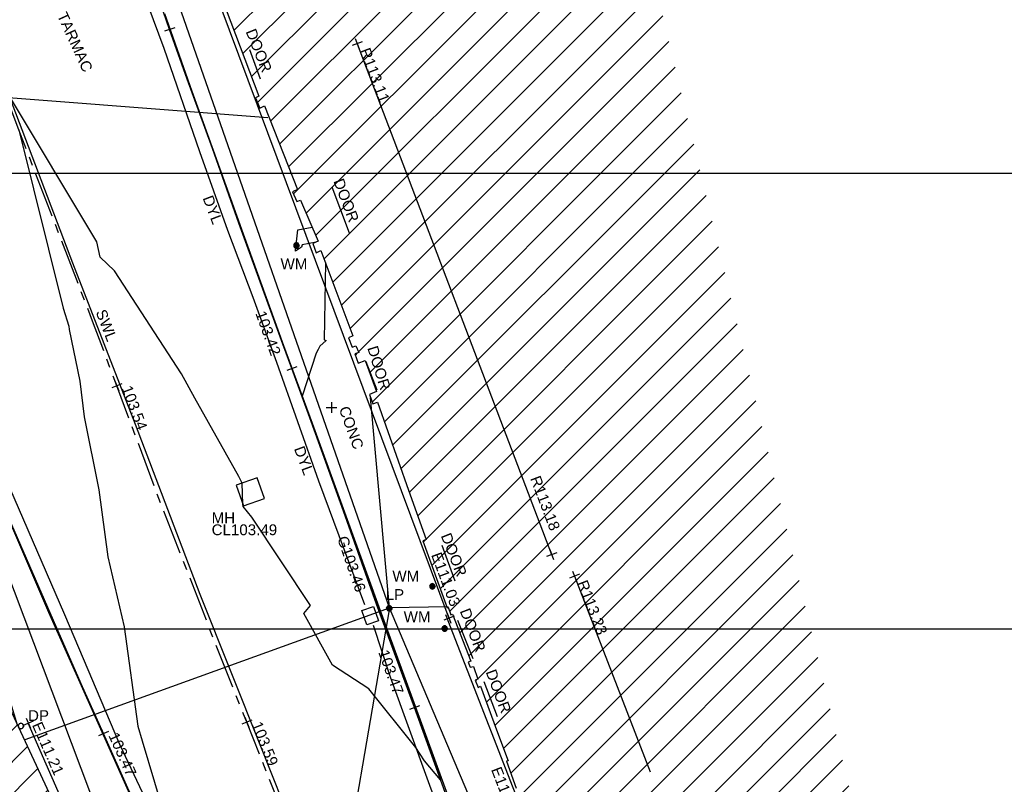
# Model space of a CAD drawing. Extents: x 635157 to 635442, y 694407 to 694910.
# Tile 88 of 103: x 635235 to 635263, y 694723 to 694745. Entities that reach past the tile are written whole.
import ezdxf

# ---------------------------------------------------------------- set-up
doc = ezdxf.new("R2010")
doc.units = 0
doc.header["$MEASUREMENT"] = 0
doc.linetypes.add('CENTER', pattern=[2, 1.25, -0.25, 0.25, -0.25])
doc.layers.get('0').update_dxf_attribs({"color": 12, "linetype": 'CONTINUOUS'})
for name, color, linetype in [('BUILDING', 5, 'CONTINUOUS'), ('CONTOURS_MINOR', 132, 'CONTINUOUS'), ('DOOR', 7, 'CONTINUOUS'), ('DOOR_TXT', 7, 'CONTINUOUS'), ('DOWNPIPE', 151, 'CONTINUOUS'), ('DOWNPIPE_TXT', 151, 'CONTINUOUS'), ('EAVE', 3, 'CONTINUOUS'), ('EAVE_LVL', 3, 'CONTINUOUS'), ('GULLY', 151, 'CONTINUOUS'), ('GULLY_LVL', 151, 'CONTINUOUS'), ('HATCHING', 4, 'CONTINUOUS'), ('KERB_BOTTOM', 172, 'CONTINUOUS'), ('KERB_BOTTOM_LVL', 172, 'CONTINUOUS'), ('KERB_TOP', 2, 'CONTINUOUS'), ('LAMPPOST', 6, 'CONTINUOUS'), ('LAMPPOST_TXT', 6, 'CONTINUOUS'), ('LAYOUTS', 9, 'CONTINUOUS'), ('MANHOLES', 12, 'CONTINUOUS'), ('MANHOLES_RMK', 12, 'CONTINUOUS'), ('MARKINGS_DOUBLE_YELLOW', 9, 'CONTINUOUS'), ('MARKINGS_DOUBLE_YELLOW_TXT', 9, 'CONTINUOUS'), ('MARKINGS_WHITE_LINE', 9, 'CONTINUOUS'), ('MARKINGS_WHITE_LINE_TXT', 9, 'CONTINUOUS'), ('OVERHEAD_ELECTRIC', 1, 'OH_ELEC'), ('OVERHEAD_TELECOM', 3, 'OH_TEL'), ('RIDGE', 6, 'CONTINUOUS'), ('RIDGE_LVL', 6, 'CONTINUOUS'), ('ROAD_CROWNLINE', 212, 'CENTER'), ('ROAD_CROWNLINE_LVL', 212, 'CONTINUOUS'), ('TEXT', 7, 'CONTINUOUS'), ('TEXT_TXT', 7, 'CONTINUOUS'), ('WATER_METER', 5, 'CONTINUOUS'), ('WATER_METER_TXT', 5, 'CONTINUOUS')]:
    doc.layers.add(name, color=color, linetype=linetype)
doc.styles.add('Arial', font='arial.ttf')
doc.linetypes.add('OH_ELEC', pattern='A,4,-0.4,["OE",Arial,S=0.36,R=0,X=0,Y=-0.18],-1.2', length=5.6)
doc.linetypes.add('OH_TEL', pattern='A,4,-0.4,["OT",Arial,S=0.36,R=0,X=0,Y=-0.18],-1.2', length=5.6)

# ---------------------------------------------------------------- blocks, each defined once
blk = doc.blocks.new('MH_CIR2')
at = {"color": 0, "linetype": 'ByBlock', "flags": 128}
for points in [[(0.5, 0), (0.475, 0.154), (0.404, 0.293), (0.293, 0.404), (0.154, 0.475), (0, 0.5), (-0.154, 0.475), (-0.293, 0.404), (-0.404, 0.293), (-0.475, 0.154), (-0.5, 0), (-0.475, -0.154), (-0.404, -0.293), (-0.293, -0.404), (-0.154, -0.475), (0, -0.5), (0.154, -0.475), (0.293, -0.404), (0.404, -0.293), (0.475, -0.154)], [(-0.499, -0.033), (0.033, 0.499)], [(-0.496, 0.06), (-0.06, 0.496)], [(-0.488, -0.111), (0.111, 0.488)], [(-0.467, -0.18), (0.18, 0.467)], [(-0.467, 0.179), (-0.179, 0.467)], [(-0.438, -0.241), (0.241, 0.438)], [(-0.403, -0.296), (0.296, 0.403)], [(-0.362, -0.345), (0.345, 0.362)], [(-0.315, -0.388), (0.388, 0.315)], [(-0.263, -0.425), (0.425, 0.263)], [(-0.204, -0.456), (0.456, 0.204)], [(-0.138, -0.48), (0.48, 0.138)], [(-0.064, -0.496), (0.496, 0.064)], [(0.5, 0), (0.475, -0.154)], [(0.022, -0.5), (0.5, -0.022)], [(0.128, -0.483), (0.483, -0.128)], [(0.305, -0.396), (0.396, -0.305)]]:
    blk.add_lwpolyline(points, dxfattribs=at)
blk = doc.blocks.new('MH_CIR1')
at = {"color": 0, "linetype": 'ByBlock', "flags": 128}
for points in [[(0.5, 0), (0.475, 0.154), (0.404, 0.293), (0.293, 0.404), (0.154, 0.475), (0, 0.5), (-0.154, 0.475), (-0.293, 0.404), (-0.404, 0.293), (-0.475, 0.154), (-0.5, 0), (-0.475, -0.154), (-0.404, -0.293), (-0.293, -0.404), (-0.154, -0.475), (0, -0.5), (0.154, -0.475), (0.293, -0.404), (0.404, -0.293), (0.475, -0.154)], [(0.49, 0), (0.466, 0.151), (0.396, 0.288), (0.288, 0.396), (0.151, 0.466), (0, 0.49), (-0.151, 0.466), (-0.288, 0.396), (-0.396, 0.288), (-0.466, 0.151), (-0.49, 0), (-0.466, -0.151), (-0.396, -0.288), (-0.288, -0.396), (-0.151, -0.466), (0, -0.49), (0.151, -0.466), (0.288, -0.396), (0.396, -0.288), (0.466, -0.151)], [(0.471, 0), (0.448, 0.145), (0.381, 0.276), (0.276, 0.381), (0.145, 0.448), (0, 0.471), (-0.145, 0.448), (-0.276, 0.381), (-0.381, 0.276), (-0.448, 0.145), (-0.471, 0), (-0.448, -0.145), (-0.381, -0.276), (-0.276, -0.381), (-0.145, -0.448), (0, -0.471), (0.145, -0.448), (0.276, -0.381), (0.381, -0.276), (0.448, -0.145)], [(0.471, 0), (0.448, -0.145)], [(0.49, 0), (0.466, -0.151)], [(0.5, 0), (0.475, -0.154)]]:
    blk.add_lwpolyline(points, dxfattribs=at)
blk = doc.blocks.new('SPOT')
at = {"color": 0, "linetype": 'ByBlock', "flags": 128}
for points in [[(-0.5, 0), (0.5, 0)], [(0, 0.5), (0, -0.5)]]:
    blk.add_lwpolyline(points, dxfattribs=at)

msp = doc.modelspace()

# ---------------------------------------------------------------- hatches: boundary and pattern name
at = {"layer": 'HATCHING'}
h = msp.add_hatch(dxfattribs=at)
h.set_pattern_fill('ANSI31', color=256, scale=5)
h.paths.add_polyline_path([(635251.646, 694751.145), (635245.551, 694748.691), (635245.533, 694748.718), (635245.222, 694748.589), (635245.227, 694748.546), (635242.8, 694747.577), (635242.797, 694747.573), (635242.795, 694747.575), (635241.21, 694746.941), (635241.198, 694746.96), (635240.874, 694746.828), (635240.883, 694746.809), (635240.44, 694746.63), (635241.992, 694742.51), (635241.895, 694742.47), (635242.02, 694742.182), (635242.151, 694742.241), (635243.062, 694739.924), (635242.926, 694739.862), (635243.043, 694739.589), (635243.146, 694739.632), (635243.636, 694738.486), (635243.489, 694738.429), (635243.577, 694738.169), (635243.712, 694738.228), (635244.601, 694735.863), (635244.482, 694735.811), (635244.575, 694735.554), (635244.68, 694735.585), (635244.763, 694735.404), (635244.658, 694735.363), (635244.749, 694735.105), (635244.94, 694735.176), (635245.258, 694734.318), (635245.058, 694734.241), (635245.155, 694733.975), (635245.279, 694734.029), (635246.141, 694731.586), (635246.636, 694730.218), (635246.54, 694730.181), (635247.207, 694728.345), (635247.241, 694728.345), (635247.313, 694728.125), (635247.362, 694728.147), (635247.837, 694726.934), (635256.762, 694729.973)])
h.paths.add_polyline_path([(635256.762, 694729.973), (635247.837, 694726.934), (635247.874, 694726.84), (635247.8, 694726.809), (635247.852, 694726.672), (635247.942, 694726.696), (635248.065, 694726.338), (635247.994, 694726.311), (635248.073, 694726.112), (635248.144, 694726.144), (635248.614, 694724.858), (635248.908, 694724.076), (635248.859, 694724.063), (635249.126, 694723.318), (635249.167, 694723.331), (635249.56, 694722.279), (635249.511, 694722.255), (635249.748, 694721.639), (635249.76, 694721.641), (635249.81, 694721.664), (635249.826, 694721.624), (635249.827, 694721.622), (635249.845, 694721.603), (635249.853, 694721.554), (635250.829, 694719.069), (635251.356, 694717.654), (635252.596, 694714.429), (635253.155, 694712.887), (635253.878, 694710.919), (635253.836, 694710.904), (635254.07, 694710.285), (635260.76, 694713.427)])
h.paths.add_polyline_path([(635247.193, 694728.124), (635247.814, 694726.526), (635248.242, 694726.692), (635247.622, 694728.29)], flags=9)
h.paths.add_polyline_path([(635247.291, 694728.017), (635247.891, 694726.41), (635248.322, 694726.571), (635247.722, 694728.177)], flags=9)
h.paths.add_polyline_path([(635250.714, 694729.057), (635251.341, 694727.436), (635251.77, 694727.602), (635251.143, 694729.223)], flags=24)
h.paths.add_polyline_path([(635249.409, 694731.952), (635250.028, 694730.328), (635250.457, 694730.492), (635249.839, 694732.116)], flags=24)
h.paths.add_polyline_path([(635244.684, 694743.824), (635245.303, 694742.2), (635245.732, 694742.363), (635245.114, 694743.987)], flags=24)
h.paths.add_polyline_path([(635244.562, 694745.235), (635246.153, 694745.932), (635245.969, 694746.353), (635244.377, 694745.656)], flags=24)
h.paths.add_polyline_path([(635247.455, 694728.276), (635247.968, 694726.96), (635248.402, 694727.129), (635247.888, 694728.445)], flags=24)
h.paths.add_polyline_path([(635246.927, 694730.363), (635247.447, 694729.049), (635247.88, 694729.221), (635247.36, 694730.534)], flags=24)
h.paths.add_polyline_path([(635244.894, 694735.58), (635245.313, 694734.231), (635245.758, 694734.369), (635245.339, 694735.718)], flags=24)
h.paths.add_polyline_path([(635243.949, 694740.201), (635244.448, 694738.879), (635244.884, 694739.044), (635244.385, 694740.365)], flags=24)
h.paths.add_polyline_path([(635241.515, 694744.347), (635242.04, 694743.036), (635242.472, 694743.209), (635241.947, 694744.52)], flags=24)
h.paths.add_polyline_path([(635256.587, 694714.593), (635257.206, 694712.969), (635257.636, 694713.133), (635257.017, 694714.757)], flags=24)
h.paths.add_polyline_path([(635253.485, 694722.011), (635254.104, 694720.387), (635254.533, 694720.551), (635253.914, 694722.175)], flags=24)
h.paths.add_polyline_path([(635249.856, 694721.54), (635250.588, 694721.54), (635250.588, 694721.99), (635249.856, 694721.99)], flags=25)
h.paths.add_polyline_path([(635252.639, 694714.688), (635253.14, 694713.367), (635253.575, 694713.532), (635253.075, 694714.853)], flags=24)
h.paths.add_polyline_path([(635251.394, 694718.15), (635251.931, 694716.843), (635252.361, 694717.02), (635251.825, 694718.327)], flags=24)
h.paths.add_polyline_path([(635248.175, 694726.587), (635248.67, 694725.264), (635249.106, 694725.427), (635248.611, 694726.75)], flags=24)
h.paths.add_polyline_path([(635246.662, 694729.832), (635247.262, 694728.226), (635247.693, 694728.386), (635247.093, 694729.993)], flags=25)
h = msp.add_hatch(dxfattribs=at)
h.set_pattern_fill('ANSI31', color=256, scale=5)
h.paths.add_polyline_path([(635248.349, 694698.27), (635246.716, 694701.645), (635246.773, 694701.674), (635246.628, 694701.969), (635246.508, 694701.913), (635245.908, 694703.094), (635245.675, 694702.976), (635244.42, 694705.509), (635244.114, 694706.175), (635244.064, 694706.155), (635243.08, 694707.037), (635242.68, 694707.898), (635242.573, 694709.194), (635242.622, 694709.22), (635242.242, 694709.954), (635242.105, 694709.901), (635241.673, 694710.778), (635241.779, 694710.831), (635241.711, 694710.958), (635241.665, 694710.931), (635241.253, 694711.718), (635241.332, 694711.772), (635240.351, 694713.772), (635240.127, 694714.186), (635240.089, 694714.167), (635240.035, 694714.282), (635240.097, 694714.338), (635239.937, 694714.652), (635239.863, 694714.638), (635239.694, 694714.995), (635238.967, 694716.654), (635239.04, 694716.703), (635238.746, 694717.301), (635238.694, 694717.476), (635238.654, 694717.463), (635238.015, 694718.897), (635238.06, 694718.921), (635237.577, 694720.022), (635237.536, 694720.005), (635236.592, 694722.235), (635236.542, 694722.216), (635236.172, 694723.098), (635236.178, 694723.179), (635235.019, 694725.669), (635229.287, 694722.576), (635229.175, 694722.366), (635217.011, 694718.767), (635216.325, 694719.051), (635214.705, 694732.399), (635213.084, 694738.616), (635197.756, 694735.699), (635224.235, 694664.431), (635250.801, 694675.383), (635257.488, 694678.565), (635257.139, 694679.325), (635257.425, 694679.454), (635257.349, 694679.626), (635257.283, 694679.767), (635256.989, 694679.633), (635256.07, 694681.604), (635256.128, 694681.629), (635255.989, 694681.898), (635255.871, 694681.844), (635255.423, 694682.79), (635255.797, 694682.953), (635255.662, 694683.243), (635255.623, 694683.221), (635255.534, 694683.412), (635255.269, 694683.974), (635255.27, 694683.975), (635255.122, 694684.29), (635255.018, 694684.239), (635254.234, 694685.935), (635254.328, 694685.985), (635253.533, 694687.68), (635253.504, 694687.739), (635253.496, 694687.734), (635253.313, 694688.116), (635253.163, 694688.412), (635253.129, 694688.393), (635252.744, 694689.24), (635251.913, 694690.884), (635251.859, 694690.854), (635251.393, 694691.853), (635251.417, 694691.865), (635251.253, 694692.19), (635251.243, 694692.185), (635250.69, 694693.243), (635249.9, 694694.878), (635250.038, 694694.959), (635249.874, 694695.275), (635249.813, 694695.236), (635249.026, 694696.849)])
h.paths.add_polyline_path([(635216.049, 694717.938), (635217.764, 694717.938), (635217.764, 694718.397), (635216.049, 694718.397)], flags=24)
h.paths.add_polyline_path([(635224.807, 694721.301), (635226.455, 694721.772), (635226.329, 694722.214), (635224.681, 694721.742)], flags=25)
h.paths.add_polyline_path([(635256.879, 694681.062), (635257.604, 694679.509), (635258.02, 694679.703), (635257.295, 694681.257)], flags=9)
h.paths.add_polyline_path([(635255.143, 694684.894), (635255.871, 694683.341), (635256.287, 694683.536), (635255.559, 694685.089)], flags=25)
h.paths.add_polyline_path([(635250.373, 694694.4), (635251.129, 694692.861), (635251.542, 694693.064), (635250.785, 694694.603)], flags=25)
h.paths.add_polyline_path([(635240.295, 694714.687), (635241.051, 694713.148), (635241.464, 694713.35), (635240.708, 694714.89)], flags=25)
h.paths.add_polyline_path([(635235.593, 694725.111), (635236.281, 694723.543), (635236.695, 694723.725), (635236.007, 694725.292)], flags=25)
h.paths.add_polyline_path([(635244.947, 694705.334), (635245.702, 694703.795), (635246.115, 694703.997), (635245.36, 694705.536)], flags=25)
h.paths.add_polyline_path([(635209.655, 694735.835), (635209.878, 694734.112), (635210.334, 694734.171), (635210.111, 694735.894)], flags=24)
h.paths.add_polyline_path([(635211.597, 694721.629), (635211.821, 694719.906), (635212.276, 694719.965), (635212.053, 694721.688)], flags=24)
h.paths.add_polyline_path([(635218.892, 694719.024), (635219.665, 694717.468), (635220.076, 694717.672), (635219.303, 694719.229)], flags=24)
h.paths.add_polyline_path([(635227.126, 694718.252), (635228.784, 694718.773), (635228.646, 694719.212), (635226.988, 694718.691)], flags=24)
h.paths.add_polyline_path([(635232.012, 694721.747), (635232.748, 694720.172), (635233.164, 694720.367), (635232.429, 694721.941)], flags=24)
h.paths.add_polyline_path([(635240.432, 694703.82), (635241.167, 694702.245), (635241.583, 694702.44), (635240.848, 694704.015)], flags=24)
h.paths.add_polyline_path([(635242.444, 694700.609), (635243.188, 694699.039), (635243.603, 694699.235), (635242.859, 694700.806)], flags=24)
h.paths.add_polyline_path([(635250.189, 694684.144), (635250.933, 694682.573), (635251.348, 694682.77), (635250.604, 694684.34)], flags=24)
h.paths.add_polyline_path([(635252.214, 694679.884), (635252.993, 694678.331), (635253.404, 694678.538), (635252.624, 694680.091)], flags=24)
h.paths.add_polyline_path([(635248.499, 694694.474), (635249.54, 694694.474), (635249.54, 694694.939), (635248.499, 694694.939)], flags=24)
h.paths.add_polyline_path([(635242.614, 694702.495), (635244.844, 694702.495), (635244.844, 694702.96), (635242.614, 694702.96)], flags=24)
h.paths.add_polyline_path([(635241.563, 694704.865), (635243.792, 694704.865), (635243.792, 694705.33), (635241.563, 694705.33)], flags=24)
h.paths.add_polyline_path([(635242.072, 694703.702), (635244.323, 694703.702), (635244.323, 694704.162), (635242.072, 694704.162)], flags=24)
h.paths.add_polyline_path([(635249.604, 694696.446), (635250.226, 694695.152), (635250.64, 694695.351), (635250.018, 694696.645)], flags=25)
h.paths.add_polyline_path([(635248.81, 694692.202), (635250.574, 694692.202), (635250.574, 694692.667), (635248.81, 694692.667)], flags=24)
h.paths.add_polyline_path([(635248.813, 694692.54), (635249.545, 694692.54), (635249.545, 694692.99), (635248.813, 694692.99)], flags=24)
h.paths.add_polyline_path([(635239.111, 694713.727), (635239.843, 694713.727), (635239.843, 694714.177), (635239.111, 694714.177)], flags=24)
h.paths.add_polyline_path([(635245.936, 694700.066), (635246.522, 694698.781), (635246.946, 694698.974), (635246.359, 694700.259)], flags=24)
h.paths.add_polyline_path([(635235.278, 694723.243), (635235.898, 694721.973), (635236.316, 694722.178), (635235.697, 694723.447)], flags=24)
h.paths.add_polyline_path([(635236.631, 694720.127), (635237.191, 694718.831), (635237.619, 694719.016), (635237.058, 694720.312)], flags=24)
h.paths.add_polyline_path([(635238.24, 694716.763), (635238.825, 694715.478), (635239.249, 694715.67), (635238.663, 694716.956)], flags=24)
h.paths.add_polyline_path([(635240.682, 694711.439), (635241.359, 694710.199), (635241.768, 694710.422), (635241.091, 694711.662)], flags=24)
h.paths.add_polyline_path([(635241.876, 694708.008), (635242.528, 694706.755), (635242.941, 694706.97), (635242.289, 694708.223)], flags=24)
h.paths.add_polyline_path([(635249.164, 694694.261), (635249.779, 694692.989), (635250.198, 694693.192), (635249.583, 694694.464)], flags=24)
h.paths.add_polyline_path([(635250.635, 694692.032), (635251.225, 694690.749), (635251.648, 694690.943), (635251.058, 694692.226)], flags=24)
h.paths.add_polyline_path([(635252.783, 694687.411), (635253.384, 694686.133), (635253.806, 694686.331), (635253.204, 694687.609)], flags=24)
h.paths.add_polyline_path([(635254.76, 694682.914), (635255.369, 694681.639), (635255.789, 694681.84), (635255.18, 694683.114)], flags=24)
h.paths.add_polyline_path([(635251.055, 694694.155), (635251.934, 694692.389), (635252.351, 694692.596), (635251.472, 694694.363)], flags=25)

# ---------------------------------------------------------------- linework, layer by layer
at = {"layer": 'BUILDING', "flags": 128}
for points in [[(635240.44, 694746.63), (635241.992, 694742.51), (635241.895, 694742.47), (635242.02, 694742.182), (635242.151, 694742.241), (635243.062, 694739.924), (635242.926, 694739.862), (635243.043, 694739.589), (635243.146, 694739.632), (635243.636, 694738.486), (635243.489, 694738.429), (635243.577, 694738.169), (635243.712, 694738.228), (635244.601, 694735.863), (635244.482, 694735.811), (635244.575, 694735.554), (635244.68, 694735.585), (635244.763, 694735.404), (635244.658, 694735.363), (635244.749, 694735.105), (635244.94, 694735.176), (635245.258, 694734.318), (635245.058, 694734.241), (635245.155, 694733.975), (635245.279, 694734.029), (635246.141, 694731.586), (635246.636, 694730.218), (635246.54, 694730.181), (635247.215, 694728.324), (635247.244, 694728.336), (635247.313, 694728.125), (635247.362, 694728.147), (635247.874, 694726.84), (635247.8, 694726.809), (635247.852, 694726.672), (635247.942, 694726.696), (635248.065, 694726.338), (635247.994, 694726.311), (635248.073, 694726.112), (635248.144, 694726.144), (635248.614, 694724.858), (635248.908, 694724.076), (635248.859, 694724.063), (635249.126, 694723.318)], [(635235.019, 694725.669), (635236.178, 694723.179)]]:
    msp.add_lwpolyline(points, dxfattribs=at)
at = {"layer": 'CONTOURS_MINOR', "flags": 128}
for points in [[(635243.837, 694737.896), (635243.802, 694735.752), (635243.854, 694735.736), (635243.682, 694735.574), (635243.636, 694735.483), (635243.577, 694735.383), (635243.195, 694734.188), (635243.468, 694733.445), (635244.391, 694730.892), (635244.595, 694730.315), (635245.288, 694728.383), (635245.824, 694726.919), (635246.575, 694724.848), (635247.034, 694723.546), (635246.583, 694724.078), (635246.348, 694724.442), (635245.04, 694726.077), (635244.03, 694726.732), (635243.237, 694728.166), (635243.425, 694728.387), (635241.799, 694730.839), (635241.555, 694731.133), (635241.546, 694731.195), (635241.527, 694731.782), (635241.44, 694731.961), (635240.213, 694734.14), (635239.844, 694734.806), (635237.983, 694737.667), (635237.587, 694738.049), (635237.492, 694738.474), (635235.022, 694742.606)], [(635235.331, 694741.579), (635236.562, 694736.633), (635236.719, 694736.129), (635236.728, 694736.038), (635237.028, 694734.607), (635237.149, 694733.618), (635237.55, 694731.591), (635237.799, 694729.738), (635238.252, 694727.79), (635238.634, 694725.038), (635238.751, 694724.634), (635239.776, 694721.194)], [(635243.585, 694738.467), (635243.19, 694738.392), (635243.173, 694738.32), (635243.012, 694738.213), (635242.997, 694738.38), (635243.034, 694738.469), (635243.072, 694738.805), (635243.467, 694738.88)], [(635238.374, 694723.27), (635237.088, 694726.141), (635236.741, 694726.921), (635236.237, 694728.065), (635235.669, 694729.361), (635235.029, 694730.843)]]:
    msp.add_lwpolyline(points, dxfattribs=at)
at = {"layer": 'DOOR', "flags": 128}
for points in [[(635241.732, 694743.806), (635242.031, 694742.99)], [(635244.011, 694740.002), (635244.496, 694738.726)], [(635244.957, 694735.154), (635245.265, 694734.367)], [(635247.063, 694730.059), (635247.426, 694729.068)], [(635247.501, 694727.98), (635247.923, 694726.91)], [(635248.229, 694726.272), (635248.606, 694725.307)]]:
    msp.add_lwpolyline(points, dxfattribs=at)
at = {"layer": 'EAVE', "flags": 128}
for points in [[(635240.364, 694746.517), (635247.266, 694728.032)], [(635247.168, 694728.139), (635249.634, 694721.789)], [(635240.279, 694714.443), (635235.592, 694725.12)]]:
    msp.add_lwpolyline(points, dxfattribs=at)
at = {"layer": 'GULLY', "flags": 128}
msp.add_lwpolyline([(635244.851, 694728.243), (635245.174, 694728.354), (635245.311, 694727.956), (635244.988, 694727.845)], close=True, dxfattribs=at)
at = {"layer": 'KERB_BOTTOM', "flags": 128}
for points in [[(635255.635, 694701.758), (635254.895, 694703.307), (635253.759, 694705.878), (635253.361, 694706.839), (635252.323, 694709.348), (635251.332, 694711.904), (635250.379, 694714.468), (635249.749, 694716.162), (635249.406, 694717.086), (635248.391, 694719.834), (635247.484, 694722.296), (635246.311, 694725.553), (635246.22, 694725.804), (635245.256, 694728.424), (635244.337, 694731.005), (635243.44, 694733.49), (635242.906, 694734.955), (635242.658, 694735.637), (635241.439, 694738.985), (635240.705, 694741.057), (635240.004, 694742.988), (635239.514, 694744.362), (635239.335, 694744.866)], [(635248.44, 694702.018), (635247.548, 694703.761), (635246.655, 694705.651), (635246.153, 694706.716), (635245.889, 694707.275), (635244.824, 694709.524), (635243.577, 694712.22), (635242.585, 694714.314), (635241.899, 694715.766), (635241.187, 694717.274), (635240.031, 694719.713), (635239.369, 694721.108), (635238.354, 694723.321), (635237.679, 694724.832), (635237.064, 694726.208), (635236.292, 694727.968), (635235.042, 694730.836)]]:
    msp.add_lwpolyline(points, dxfattribs=at)
at = {"layer": 'KERB_TOP', "flags": 128}
for points in [[(635248.405, 694702.015), (635247.899, 694703.031), (635246.751, 694705.386), (635245.871, 694707.267), (635244.79, 694709.571), (635243.511, 694712.23), (635242.531, 694714.372), (635241.198, 694717.181), (635239.981, 694719.774), (635239.406, 694720.985), (635238.494, 694722.965), (635237.141, 694725.99), (635236.168, 694728.186), (635235.025, 694730.845), (635234.361, 694732.267), (635234.148, 694732.819), (635233.555, 694734.218), (635232.851, 694735.981), (635231.922, 694738.291), (635230.915, 694740.959), (635230.084, 694743.135), (635229.513, 694744.677)], [(635239.377, 694744.801), (635240.131, 694742.65), (635240.727, 694741.014), (635241.56, 694738.694), (635242.675, 694735.596), (635243.472, 694733.439), (635244.401, 694730.87), (635245.318, 694728.345), (635246.256, 694725.792), (635247.552, 694722.247), (635248.453, 694719.715), (635249.432, 694717.096), (635250.457, 694714.316), (635251.391, 694711.867), (635252.352, 694709.306), (635253.253, 694707.117), (635253.881, 694705.731), (635254.926, 694703.298), (635255.631, 694701.797)]]:
    msp.add_lwpolyline(points, dxfattribs=at)
at = {"layer": 'LAYOUTS', "linetype": 'ByBlock'}
for points in [[(635156.7, 694727.734), (635316.9, 694727.734), (635316.9, 694822.334), (635156.7, 694822.334)], [(635178.704, 694645.768), (635338.904, 694645.768), (635338.904, 694740.368), (635178.704, 694740.368)]]:
    msp.add_lwpolyline(points, close=True, dxfattribs=at)
at = {"layer": 'MANHOLES', "flags": 128}
msp.add_lwpolyline([(635241.943, 694731.926), (635241.363, 694731.725), (635241.563, 694731.147), (635242.143, 694731.348)], close=True, dxfattribs=at)
at = {"layer": 'MARKINGS_DOUBLE_YELLOW', "flags": 128}
for points in [[(635232.565, 694762.618), (635233.085, 694761.088), (635233.7, 694759.461), (635234.675, 694756.818), (635235.805, 694753.598), (635236.886, 694750.645), (635237.971, 694747.578), (635239.352, 694743.848), (635240.342, 694740.981), (635241.117, 694738.796), (635241.82, 694736.939), (635242.481, 694735.13), (635243.646, 694731.841), (635244.92, 694728.409)], [(635243.482, 694713.215), (635241.472, 694717.417), (635239.717, 694721.179), (635238.136, 694724.525), (635236.609, 694728.122), (635235.078, 694731.644), (635233.704, 694734.784)], [(635245.166, 694727.839), (635245.636, 694726.404), (635246.689, 694723.503), (635247.945, 694720.062), (635249.165, 694716.723), (635250.866, 694712.073), (635252.734, 694707.496)]]:
    msp.add_lwpolyline(points, dxfattribs=at)
at = {"layer": 'MARKINGS_WHITE_LINE', "flags": 128}
msp.add_lwpolyline([(635229.207, 694761.444), (635229.444, 694759.878), (635229.715, 694758.22), (635230.369, 694755.922), (635231.203, 694753.257), (635232.087, 694750.522), (635233.028, 694747.872), (635233.874, 694745.664), (635234.808, 694743.166), (635236.825, 694737.887), (635238.557, 694733.416), (635240.35, 694728.696), (635242.057, 694724.439), (635243.852, 694719.924), (635245.279, 694716.483), (635247.055, 694712.485), (635248.842, 694708.797), (635250.712, 694704.815), (635252.695, 694700.783), (635255.33, 694702.074)], dxfattribs=at)
at = {"layer": 'OVERHEAD_ELECTRIC', "flags": 128}
for points in [[(635247.241, 694728.345), (635245.614, 694728.316), (635232.713, 694765.242)], [(635235.508, 694724.666), (635245.614, 694728.316), (635245.087, 694734.152)], [(635264.629, 694664.255), (635278.011, 694668.807), (635259.371, 694695.794), (635245.614, 694728.316), (635242.417, 694709.68)]]:
    msp.add_lwpolyline(points, dxfattribs=at)
at = {"layer": 'OVERHEAD_TELECOM', "flags": 128}
for points in [[(635230.215, 694736.485), (635229.885, 694742.87), (635242.244, 694741.92)], [(635235.291, 694725.061), (635229.885, 694742.87), (635242.364, 694709.781)]]:
    msp.add_lwpolyline(points, dxfattribs=at)
at = {"layer": 'RIDGE', "flags": 128}
for points in [[(635244.717, 694743.968), (635250.114, 694729.796)], [(635250.746, 694729.201), (635252.85, 694723.767)]]:
    msp.add_lwpolyline(points, dxfattribs=at)
at = {"layer": 'ROAD_CROWNLINE', "flags": 128}
msp.add_lwpolyline([(635208.377, 694510.287), (635209.251, 694512.043), (635212.776, 694519.122), (635213.725, 694520.987), (635217.286, 694527.988), (635218.211, 694529.923), (635220.702, 694535.13), (635222.605, 694538.906), (635223.296, 694540.277), (635225.702, 694544.963), (635227.106, 694547.835), (635227.507, 694548.654), (635230.605, 694555.004), (635231.452, 694556.841), (635233.354, 694560.963), (635234.864, 694564.144), (635235.603, 694565.937), (635236.246, 694567.497), (635238.36, 694572.691), (635239.392, 694575.191), (635240.419, 694577.678), (635241.252, 694579.588), (635241.862, 694581.066), (635242.659, 694582.679), (635243.213, 694583.841), (635243.495, 694584.302), (635244.49, 694585.923), (635245.884, 694587.916), (635247.239, 694589.688), (635249.082, 694591.752), (635249.547, 694592.232), (635250.808, 694593.534), (635252.661, 694595.279), (635254.134, 694596.652), (635256.582, 694598.607), (635256.975, 694598.908), (635257.609, 694599.394), (635259.676, 694600.972), (635262.32, 694603.053), (635263.44, 694604.076), (635264.701, 694605.245), (635265.511, 694605.995), (635267.441, 694608.144), (635269.459, 694611.066), (635270.213, 694613.404), (635271.44, 694617.213), (635273.19, 694622.95), (635274.102, 694625.938), (635275.891, 694632.577), (635276.999, 694636.688), (635277.708, 694640.634), (635277.757, 694642.366), (635277.828, 694644.894), (635277.33, 694648.84), (635276.759, 694652.287), (635276.118, 694654.537), (635275.058, 694657.126), (635273.509, 694661.281), (635272.86, 694662.552), (635270.656, 694666.871), (635268.228, 694671.413), (635267.526, 694672.727), (635264.492, 694678.474), (635263.501, 694680.225), (635262.453, 694682.075), (635260.815, 694685.072), (635258.681, 694688.986), (635257.457, 694691.232), (635255.686, 694694.709), (635254.754, 694696.556), (635254.043, 694697.845), (635253.774, 694698.332), (635250.553, 694704.954), (635249.649, 694706.827), (635248.888, 694708.404), (635247.754, 694710.647), (635246.43, 694713.507), (635245.407, 694715.88), (635244.851, 694717.169), (635242.923, 694721.975), (635241.656, 694725.149), (635240.807, 694727.274), (635239.14, 694731.557), (635238.05, 694734.476), (635237.379, 694736.272), (635235.332, 694741.579), (635234.481, 694743.817), (635233.266, 694747.012), (635231.477, 694751.737), (635231.031, 694753.2), (635230.2, 694755.929), (635229.491, 694758.667), (635229.173, 694760.951), (635228.939, 694762.95), (635228.835, 694763.843), (635228.641, 694766.549), (635228.707, 694768.9), (635229.102, 694772.917), (635229.123, 694773.127), (635230.092, 694782.829), (635230.095, 694782.868), (635230.842, 694791.426), (635230.973, 694792.829), (635231.52, 694798.674), (635231.927, 694802.783), (635232.274, 694806.294), (635232.879, 694812.738), (635233.034, 694814.384), (635233.404, 694819.306), (635233.676, 694822.706), (635234.4, 694831.767), (635234.49, 694832.672), (635235.482, 694842.623), (635235.67, 694844.508), (635236.722, 694852.545), (635237.254, 694856.606), (635238.343, 694862.409), (635238.76, 694864.632), (635240.012, 694872.268), (635240.139, 694873.039), (635241.254, 694882.19), (635241.4, 694883.387), (635242.644, 694892.093)], dxfattribs=at)

# ---------------------------------------------------------------- block references
at = {"layer": 'DOWNPIPE', "xscale": 0.15, "yscale": 0.15, "zscale": 0.15}
msp.add_blockref('MH_CIR1', (635235.388, 694725.042), dxfattribs=at)
at = {"layer": 'EAVE_LVL', "xscale": 0.3, "yscale": 0.3, "zscale": 0.3}
for p, rotation in [((635247.266, 694728.032), 290.474823), ((635235.592, 694725.12), 293.700562)]:
    msp.add_blockref('SPOT', p, dxfattribs=dict(at, rotation=rotation))
at = {"layer": 'KERB_BOTTOM_LVL'}
for p, xscale, yscale, zscale, rotation in [((635239.514, 694744.362), 0.2999999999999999, 0.2999999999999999, 0.2999999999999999, 289.607422), ((635242.906, 694734.955), 0.3000000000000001, 0.3000000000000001, 0.3000000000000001, 290.013092), ((635246.311, 694725.553), 0.3, 0.3, 0.3, 289.8150630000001), ((635237.679, 694724.832), 0.3, 0.3, 0.3, 294.076569)]:
    msp.add_blockref('SPOT', p, dxfattribs=dict(at, xscale=xscale, yscale=yscale, zscale=zscale, rotation=rotation))
at = {"layer": 'LAMPPOST', "xscale": 0.15, "yscale": 0.15, "zscale": 0.15}
msp.add_blockref('MH_CIR2', (635245.607, 694728.306), dxfattribs=at)
at = {"layer": 'RIDGE_LVL', "xscale": 0.3, "yscale": 0.3, "zscale": 0.3}
for p, rotation in [((635244.717, 694743.968), 290.8479), ((635250.114, 694729.796), 290.8479), ((635250.746, 694729.201), 291.165985)]:
    msp.add_blockref('SPOT', p, dxfattribs=dict(at, rotation=rotation))
at = {"layer": 'ROAD_CROWNLINE_LVL', "xscale": 0.3, "yscale": 0.3, "zscale": 0.3}
for p, rotation in [((635238.05, 694734.476), 290.480103), ((635241.656, 694725.149), 291.767853)]:
    msp.add_blockref('SPOT', p, dxfattribs=dict(at, rotation=rotation))
at = {"layer": 'TEXT', "xscale": 0.3, "yscale": 0.3, "zscale": 0.3}
msp.add_blockref('SPOT', (635244.005, 694733.879), dxfattribs=at)
at = {"layer": 'WATER_METER', "xscale": 0.15, "yscale": 0.15, "zscale": 0.15}
for p in [(635243.033, 694738.372), (635246.805, 694728.916), (635247.146, 694727.745)]:
    msp.add_blockref('MH_CIR2', p, dxfattribs=at)

# ---------------------------------------------------------------- texts
at = {"layer": 'DOOR_TXT', "style": 'Arial'}
for rotation, p in [(291.8395, (635241.62, 694744.306)), (290.683, (635244.054, 694740.157)), (287.2517, (635244.996, 694735.53)), (291.5713, (635247.033, 694730.321)), (291.3235, (635247.56, 694728.233)), (290.5155, (635248.28, 694726.543))]:
    msp.add_text('DOOR', height=0.3, rotation=rotation, dxfattribs=at).set_placement(p)
at = {"layer": 'DOWNPIPE_TXT', "style": 'Arial'}
msp.add_text('DP', height=0.3, dxfattribs=at).set_placement((635235.587, 694725.181))
at = {"layer": 'EAVE_LVL', "style": 'Arial'}
for s, rotation, p in [('E111.03', 290.4748, (635246.766, 694729.789)), ('E111.21', 293.7006, (635235.692, 694725.072)), ('E110.46', 291.2235, (635248.429, 694723.835))]:
    msp.add_text(s, height=0.3, rotation=rotation, dxfattribs=at).set_placement(p)
at = {"layer": 'GULLY_LVL', "style": 'Arial'}
msp.add_text('G103.46', height=0.3, rotation=288.9945, dxfattribs=at).set_placement((635244.161, 694730.249))
at = {"layer": 'KERB_BOTTOM_LVL', "style": 'Arial'}
for s, rotation, p in [('103.42', 290.0131, (635241.89, 694736.49)), ('103.47', 289.8151, (635245.299, 694727.091)), ('103.47', 294.0766, (635237.811, 694724.781))]:
    msp.add_text(s, height=0.3, rotation=rotation, dxfattribs=at).set_placement(p)
at = {"layer": 'LAMPPOST_TXT', "style": 'Arial'}
msp.add_text('LP', height=0.3, dxfattribs=at).set_placement((635245.509, 694728.539))
at = {"layer": 'MANHOLES_RMK', "style": 'Arial'}
for s, p in [('MH', (635240.681, 694730.665)), ('CL103.49', (635240.681, 694730.335))]:
    msp.add_text(s, height=0.3, dxfattribs=at).set_placement(p)
at = {"layer": 'MARKINGS_DOUBLE_YELLOW_TXT', "style": 'Arial'}
for rotation, p in [(290.735, (635240.427, 694739.688)), (290.3655, (635242.961, 694732.737))]:
    msp.add_text('DYL', height=0.3, rotation=rotation, dxfattribs=at).set_placement(p)
at = {"layer": 'MARKINGS_WHITE_LINE_TXT', "style": 'Arial'}
msp.add_text('SWL', height=0.3, rotation=291.1756, dxfattribs=at).set_placement((635237.46, 694736.525))
at = {"layer": 'RIDGE_LVL', "style": 'Arial'}
for s, rotation, p in [('R113.11', 290.8479, (635244.788, 694743.781)), ('R113.18', 290.8479, (635249.513, 694731.91)), ('R113.23', 291.166, (635250.818, 694729.015))]:
    msp.add_text(s, height=0.3, rotation=rotation, dxfattribs=at).set_placement(p)
at = {"layer": 'ROAD_CROWNLINE_LVL', "style": 'Arial'}
for s, rotation, p in [('103.54', 290.4801, (635238.179, 694734.417)), ('103.59', 291.7679, (635241.786, 694725.093))]:
    msp.add_text(s, height=0.3, rotation=rotation, dxfattribs=at).set_placement(p)
at = {"layer": 'TEXT_TXT', "style": 'Arial'}
for s, rotation, p in [('TARMAC', 294.6102, (635236.385, 694744.756)), ('CONC', 290.0141, (635244.205, 694733.845))]:
    msp.add_text(s, height=0.3, rotation=rotation, dxfattribs=at).set_placement(p)
at = {"layer": 'WATER_METER_TXT', "style": 'Arial'}
for p in [(635242.593, 694737.71), (635245.696, 694729.048), (635246.009, 694727.922)]:
    msp.add_text('WM', height=0.3, dxfattribs=at).set_placement(p)

doc.saveas('drawing.dxf')
